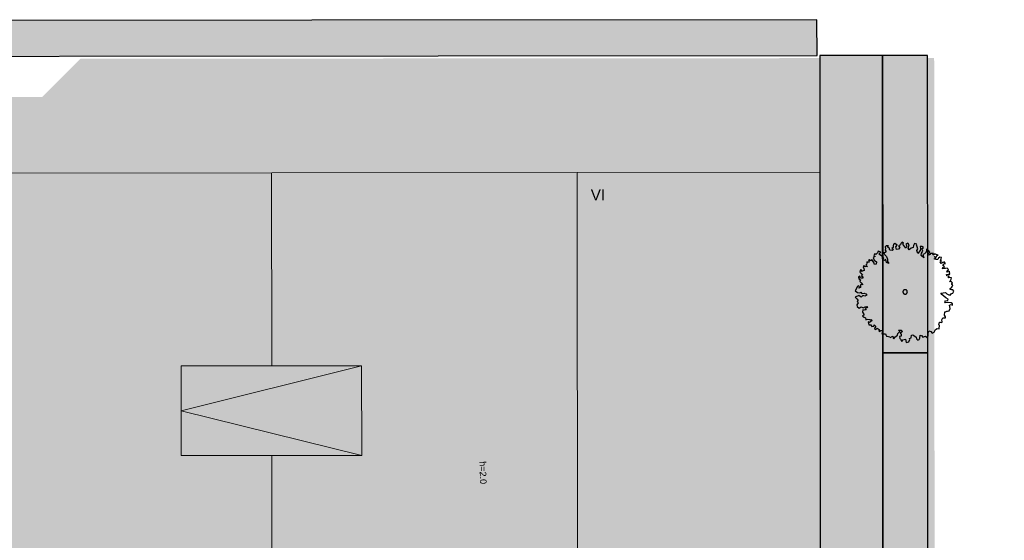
# Model space of a CAD drawing. Header units: metres. Extents: x -5203299 to 2078834, y 245743 to 5816291.
# Tile 239 of 256: x 366553 to 366608, y 5814278 to 5814307. Entities that reach past the tile are written whole.
import ezdxf

# ---------------------------------------------------------------- set-up
doc = ezdxf.new("R2010")
doc.units = ezdxf.units.M
doc.header["$LTSCALE"] = 0.5
for name, color, linetype, lineweight in [('01.01_Text-Beschriftung Geschosse', 7, 'Continuous', 25), ('02.00_Gebäude-Dachlinien Neubau etc', 7, 'Continuous', 9), ('02.02_Nutzung. Gebäude-Gewerbe. Nahversorger im EG', 7, 'Continuous', 9), ('02.02_Nutzung. Gebäude-Quartiersgarage. Nahversorger im EG', 7, 'Continuous', 9), ('2D-Schatten', 7, 'Continuous', 5), ('99.02_Vermesserplan-Höhenpunkt EIF', 7, 'Continuous', 18), ('99.04_Erschließung_VP-S-Borde-Kantenstein', 7, 'Continuous', 25), ('Keine', 7, 'Continuous', 9)]:
    doc.layers.add(name, color=color, linetype=linetype, lineweight=lineweight)
for name, color, linetype, lineweight, true_color in [('99.04_Erschließung_VP-S-Farben-Bushaltestelle', 7, 'Continuous', 25, 0xffd6a8), ('99.04_Erschließung_VP-S-Farben-Gehweg-Betonsteinpflaster', 7, 'Continuous', 25, 0xffd6a8), ('99.04_Erschließung_VP-S-Farben-Mulde', 7, 'Continuous', 25, 0xa8ffff), ('99.04_Erschließung_VP-S-Farben-Regengarten', 7, 'Continuous', 25, 0x60d2fb), ('S-Baum', 7, 'Continuous', 25, 0x4c994c)]:
    doc.layers.add(name, color=color, linetype=linetype, lineweight=lineweight, true_color=true_color)
doc.styles.add('Arial', font='arial.ttf')

# ---------------------------------------------------------------- blocks, each defined once
blk = doc.blocks.new('Gruppe-370')
at = {"layer": 'S-Baum', "flags": 128}
blk.add_lwpolyline([(12.453, 85.983), (12.385, 85.986), (12.307, 86.008), (12.309, 86.056), (12.399, 86.141), (12.443, 86.255), (12.395, 86.277), (12.397, 86.325), (12.436, 86.383), (12.361, 86.445), (12.282, 86.436), (12.294, 86.475), (12.366, 86.581), (12.377, 86.648), (12.29, 86.671), (12.193, 86.646), (12.253, 86.751), (12.109, 86.765), (12.1, 86.844), (12.2, 86.861), (12.276, 86.858), (12.271, 86.966), (12.292, 86.993), (12.205, 87.016), (12.124, 86.971), (12.127, 87.047), (12.209, 87.123), (12.132, 87.185), (12.052, 87.168), (11.976, 87.171), (11.876, 87.163), (11.898, 87.233), (11.979, 87.267), (11.902, 87.34), (11.973, 87.426), (12.042, 87.452), (11.986, 87.482), (11.988, 87.55), (11.899, 87.504), (11.81, 87.459), (11.742, 87.549), (11.823, 87.586), (11.756, 87.617), (11.798, 87.703), (11.821, 87.79), (11.734, 87.813), (11.653, 87.748), (11.61, 87.67), (11.523, 87.673), (11.417, 87.716), (11.497, 87.753), (11.421, 87.835), (11.539, 87.831), (11.57, 87.906), (11.63, 87.924), (11.524, 87.959), (11.454, 87.989), (11.396, 87.932), (11.336, 87.925), (11.367, 88.001), (11.271, 88.015), (11.212, 88.017), (11.17, 87.959), (11.12, 87.913), (11.063, 87.963), (11.124, 88.02), (11.166, 88.078), (11.101, 88.177), (11.016, 88.267), (10.984, 88.229), (10.959, 88.074), (10.869, 87.998), (10.779, 87.944), (10.833, 87.775), (10.681, 87.888), (10.714, 88.034), (10.786, 88.139), (10.733, 88.268), (10.812, 88.334), (10.727, 88.404), (10.639, 88.407), (10.655, 88.291), (10.631, 88.173), (10.509, 88.001), (10.456, 88.179), (10.499, 88.276), (10.427, 88.482), (10.44, 88.53), (10.322, 88.565), (10.262, 88.46), (10.238, 88.333), (10.129, 88.297), (10.027, 88.213), (9.971, 88.314), (10.028, 88.496), (9.943, 88.578), (9.842, 88.522), (9.887, 88.424), (9.834, 88.299), (9.732, 88.447), (9.666, 88.519), (9.697, 88.586), (9.631, 88.648), (9.552, 88.571), (9.538, 88.484), (9.42, 88.429), (9.505, 88.347), (9.423, 88.253), (9.325, 88.228), (9.283, 88.382), (9.28, 88.385), (9.354, 88.479), (9.23, 88.571), (9.141, 88.537), (9.126, 88.43), (9.134, 88.342), (9.062, 88.294), (9.131, 88.243), (9.077, 88.166), (8.954, 88.201), (8.899, 88.331), (8.821, 88.361), (8.863, 88.439), (8.746, 88.432), (8.694, 88.386), (8.71, 88.286), (8.688, 88.199), (8.735, 88.101), (8.683, 88.055), (8.606, 88.046), (8.659, 87.937), (8.763, 87.837), (8.809, 87.689), (8.813, 87.561), (8.889, 87.451), (8.763, 87.503), (8.729, 87.671), (8.648, 87.615), (8.534, 87.678), (8.604, 87.744), (8.473, 87.884), (8.34, 87.968), (8.441, 88.091), (8.287, 88.145), (8.264, 88.049), (8.161, 87.954), (8.106, 88.004), (8.052, 87.898), (8.121, 87.839), (8.02, 87.783), (8.075, 87.646), (8.207, 87.542), (8.194, 87.415), (8.086, 87.399), (8.059, 87.507), (7.948, 87.67), (7.886, 87.601), (7.801, 87.663), (7.752, 87.645), (7.787, 87.517), (7.727, 87.51), (7.661, 87.541), (7.658, 87.473), (7.656, 87.394), (7.615, 87.358), (7.7, 87.288), (7.572, 87.272), (7.507, 87.342), (7.455, 87.236), (7.502, 87.195), (7.509, 87.068), (7.368, 87.013), (7.382, 87.083), (7.312, 87.103), (7.27, 86.96), (7.337, 86.918), (7.421, 86.808), (7.36, 86.762), (7.446, 86.708), (7.434, 86.632), (7.316, 86.636), (7.271, 86.745), (7.21, 86.687), (7.218, 86.599), (7.304, 86.537), (7.273, 86.451), (7.358, 86.38), (7.442, 86.269), (7.414, 86.282), (7.314, 86.254), (7.309, 86.118), (7.229, 86.081), (7.251, 86.149), (7.185, 86.199), (7.144, 86.172), (7.02, 85.933), (7.144, 85.841), (7.28, 85.825), (7.34, 85.854), (7.394, 85.773), (7.514, 85.797), (7.609, 85.757), (7.666, 85.685), (7.556, 85.64), (7.442, 85.672), (7.359, 85.579), (7.301, 85.621), (7.215, 85.663), (7.008, 85.58), (7.101, 85.48), (7.186, 85.398), (7.127, 85.332), (7.181, 85.263), (7.101, 85.149), (7.126, 85.049), (7.239, 84.966), (7.349, 85.042), (7.455, 84.99), (7.576, 85.034), (7.664, 85.059), (7.71, 85.001), (7.572, 84.938), (7.63, 84.877), (7.558, 84.848), (7.434, 84.872), (7.43, 84.736), (7.521, 84.597), (7.422, 84.522), (7.508, 84.459), (7.583, 84.42), (7.619, 84.32), (7.68, 84.346), (7.806, 84.325), (7.874, 84.311), (7.903, 84.338), (7.969, 84.28), (7.818, 84.166), (7.732, 84.208), (7.776, 84.031), (7.892, 84.028), (7.937, 83.938), (8.046, 83.963), (8.079, 84.03), (8.164, 83.939), (8.093, 83.845), (8.092, 83.834), (8.167, 83.775), (8.237, 83.849), (8.353, 83.769), (8.34, 83.71), (8.398, 83.66), (8.428, 83.715), (8.556, 83.722), (8.501, 83.537), (8.597, 83.534), (8.696, 83.531), (8.714, 83.473), (8.752, 83.413), (8.799, 83.4), (8.954, 83.366), (8.973, 83.337), (8.993, 83.357), (9.103, 83.409), (9.127, 83.301), (9.165, 83.252), (9.228, 83.357), (9.379, 83.451), (9.382, 83.547), (9.494, 83.671), (9.425, 83.741), (9.583, 83.735), (9.658, 83.665), (9.518, 83.571), (9.577, 83.532), (9.573, 83.413), (9.484, 83.377), (9.497, 83.28), (9.536, 83.239), (9.61, 83.109), (9.673, 83.195), (9.818, 83.23), (9.852, 83.061), (10.009, 83.087), (10.053, 83.213), (10.035, 83.282), (10.124, 83.318), (10.149, 83.462), (10.217, 83.479), (10.275, 83.438), (10.408, 83.345), (10.436, 83.248), (10.502, 83.187), (10.582, 83.215), (10.613, 83.302), (10.627, 83.457), (10.706, 83.443), (10.79, 83.352), (10.928, 83.398), (11.025, 83.336), (11.087, 83.421), (11.073, 83.589), (11.113, 83.695), (11.231, 83.671), (11.304, 83.57), (11.405, 83.626), (11.478, 83.77), (11.588, 83.834), (11.686, 83.811), (11.713, 84.025), (11.674, 84.035), (11.707, 84.181), (11.767, 84.179), (11.843, 84.168), (11.863, 84.196), (11.864, 84.204), (11.831, 84.313), (11.902, 84.429), (11.939, 84.417), (12.038, 84.425), (12.04, 84.484), (11.995, 84.582), (12.01, 84.756), (12.041, 84.755), (12.11, 84.801), (12.158, 84.791), (12.238, 84.817), (12.299, 84.942), (12.257, 85.13), (12.366, 85.174), (12.424, 85.124), (12.427, 85.212), (12.361, 85.254), (12.183, 85.28), (12.046, 85.253), (12, 85.314), (12.042, 85.372), (12.178, 85.387), (12.189, 85.463), (12.067, 85.535), (11.839, 85.721), (11.782, 85.791), (12.046, 85.839), (12.123, 85.76), (12.228, 85.697), (12.345, 85.704), (12.338, 85.761), (12.338, 85.761), (12.456, 85.805), (12.507, 85.902)], close=True, dxfattribs=at)
at = {"layer": 'S-Baum'}
blk.add_rational_spline([(9.764, 85.752), (9.527, 85.816), (9.59, 86.054), (9.828, 85.99), (10.066, 85.927), (10.002, 85.689), (9.764, 85.752)], [1, 0.333333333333, 0.333333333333, 1, 0.333333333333, 0.333333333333, 1], degree=3, knots=[0, 0, 0, 0, 0.5, 0.5, 0.5, 1, 1, 1, 1], dxfattribs=at)
blk = doc.blocks.new('_23-07-06_Massenplan_TB_Weiterführende Schule (3D)')
at = {"layer": '02.02_Nutzung. Gebäude-Gewerbe. Nahversorger im EG', "linetype": 'Continuous', "lineweight": 0, "true_color": 0x37ae8d}
blk.add_hatch(color=125, dxfattribs=at).paths.add_polyline_path([(-8.411, 44.018), (-8.452, 92.518), (5.048, 92.529), (5.089, 44.029)])
at = {"layer": '02.02_Nutzung. Gebäude-Quartiersgarage. Nahversorger im EG', "linetype": 'Continuous', "lineweight": 0, "true_color": 0xbfbfbf}
blk.add_hatch(color=9, dxfattribs=at).paths.add_polyline_path([(-42.411, 43.99), (-42.452, 92.49), (-8.452, 92.518), (-8.411, 44.018)])
at = {"layer": '2D-Schatten', "linetype": 'Continuous', "lineweight": 0, "transparency": 33554457}
blk.add_hatch(color=7, dxfattribs=at).paths.add_polyline_path([(-25.411, 44.004), (-19.048, 50.368), (5.084, 50.368), (5.048, 92.529), (-38.205, 92.493), (-38.205, 92.48), (-42.452, 92.48), (-42.452, 92.49), (-79.452, 92.458), (-75.209, 96.701), (-38.209, 96.732), (-36.088, 98.853), (11.412, 98.893), (11.448, 56.752), (17.817, 56.757), (17.833, 38.257), (5.105, 25.529), (5.089, 44.029)])
at = {"layer": '99.04_Erschließung_VP-S-Farben-Bushaltestelle', "linetype": 'Continuous', "lineweight": 0, "true_color": 0xffd6a8}
blk.add_hatch(color=41, dxfattribs=at).paths.add_polyline_path([(8.575, 60.47), (11.075, 60.472), (11.057, 82.472), (8.557, 82.47)])
at = {"layer": '99.04_Erschließung_VP-S-Farben-Gehweg-Betonsteinpflaster', "linetype": 'Continuous', "lineweight": 0, "true_color": 0xffd6a8}
blk.add_hatch(color=41, dxfattribs=at).paths.add_polyline_path([(5.043, 99.029), (5.1, 31.003), (8.6, 31.025), (8.543, 99.032)])
at = {"layer": '99.04_Erschließung_VP-S-Farben-Mulde', "linetype": 'Continuous', "lineweight": 0, "true_color": 0xa8ffff}
blk.add_hatch(color=131, dxfattribs=at).paths.add_polyline_path([(4.893, 99.029), (4.891, 101.029), (-79.459, 100.958), (-79.457, 98.958)])
at = {"layer": '99.04_Erschließung_VP-S-Farben-Regengarten', "linetype": 'Continuous', "lineweight": 0, "true_color": 0x60d2fb}
blk.add_hatch(color=141, dxfattribs=at).paths.add_polyline_path([(8.543, 99.032), (8.557, 82.47), (11.057, 82.472), (11.043, 99.034)])
at = {"layer": '02.00_Gebäude-Dachlinien Neubau etc', "linetype": 'Continuous'}
for p, q in [((-20.444, 81.758), (-30.487, 79.251)), ((-20.44, 76.758), (-30.487, 79.25))]:
    blk.add_line(p, q, dxfattribs=at)
at = {"layer": '02.00_Gebäude-Dachlinien Neubau etc', "linetype": 'Continuous', "flags": 128}
blk.add_lwpolyline([(-25.413, 44.004), (-25.421, 53.405), (-20.421, 53.409), (-20.426, 58.409), (-25.425, 58.405), (-25.44, 76.754), (-20.44, 76.758), (-20.444, 81.758), (-25.444, 81.754), (-25.452, 92.504)], dxfattribs=at)
at = {"layer": '02.00_Gebäude-Dachlinien Neubau etc', "flags": 128}
blk.add_lwpolyline([(-25.444, 81.754), (-30.489, 81.75), (-30.485, 76.75), (-25.44, 76.754)], dxfattribs=at)
at = {"layer": '02.02_Nutzung. Gebäude-Gewerbe. Nahversorger im EG', "flags": 128}
blk.add_lwpolyline([(-8.411, 44.018), (-8.452, 92.518), (5.048, 92.529), (5.089, 44.029)], close=True, dxfattribs=at)
at = {"layer": '02.02_Nutzung. Gebäude-Quartiersgarage. Nahversorger im EG', "flags": 128}
blk.add_lwpolyline([(-42.411, 43.99), (-42.452, 92.49), (-8.452, 92.518), (-8.411, 44.018)], close=True, dxfattribs=at)
at = {"layer": '99.04_Erschließung_VP-S-Borde-Kantenstein', "lineweight": 9}
blk.add_line((5.043, 99.029), (5.103, 27.435), dxfattribs=at)
at = {"layer": '99.04_Erschließung_VP-S-Farben-Bushaltestelle', "flags": 128}
blk.add_lwpolyline([(8.575, 60.47), (11.075, 60.472), (11.057, 82.472), (8.557, 82.47)], close=True, dxfattribs=at)
at = {"layer": '99.04_Erschließung_VP-S-Farben-Gehweg-Betonsteinpflaster', "flags": 128}
blk.add_lwpolyline([(5.043, 99.029), (5.1, 31.003), (8.6, 31.025), (8.543, 99.032)], close=True, dxfattribs=at)
at = {"layer": '99.04_Erschließung_VP-S-Farben-Mulde', "flags": 128}
blk.add_lwpolyline([(4.893, 99.029), (4.891, 101.029), (-79.459, 100.958), (-79.457, 98.958)], close=True, dxfattribs=at)
at = {"layer": '99.04_Erschließung_VP-S-Farben-Regengarten', "flags": 128}
blk.add_lwpolyline([(8.543, 99.032), (8.557, 82.47), (11.057, 82.472), (11.043, 99.034)], close=True, dxfattribs=at)
at = {"layer": 'S-Baum'}
blk.add_blockref('Gruppe-370', (0, 0), dxfattribs=at)
at = {"layer": '01.01_Text-Beschriftung Geschosse', "color": 7, "insert": (-7.695, 91.574), "char_height": 0.6041, "width": 6.1845, "attachment_point": 1, "rotation": 0.0481, "line_spacing_factor": 4, "style": 'Arial'}
blk.add_mtext('VI', dxfattribs=at)
at = {"layer": '99.02_Vermesserplan-Höhenpunkt EIF', "color": 7, "insert": (-13.489, 75.174), "char_height": 0.36, "attachment_point": 3, "rotation": 271.9514, "line_spacing_factor": 0.251004, "style": 'Arial'}
blk.add_mtext('h=2.0', dxfattribs=at)

msp = doc.modelspace()

# ---------------------------------------------------------------- block references
at = {"layer": 'Keine', "color": 1}
msp.add_blockref('_23-07-06_Massenplan_TB_Weiterführende Schule (3D)', (366592.803, 5814205.708), dxfattribs=at)

doc.saveas('drawing.dxf')
